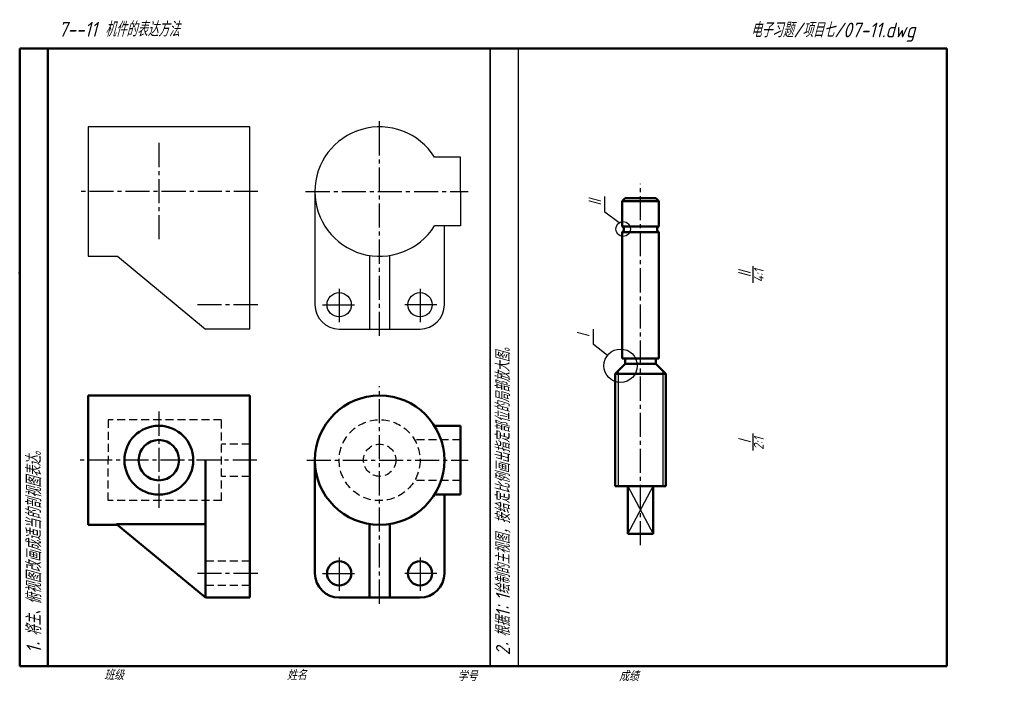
# Model space of a CAD drawing. Header units: millimetres. Extents: x 89 to 440, y 73 to 309.
import ezdxf

# ---------------------------------------------------------------- set-up
doc = ezdxf.new("R2010")
doc.units = ezdxf.units.MM
doc.header["$LTSCALE"] = 0.9
doc.linetypes.add('CENTER2', pattern=[28.575, 19.05, -3.175, 3.175, -3.175])
doc.linetypes.add('DASHED2', pattern=[9.525, 6.35, -3.175])
for name, color, linetype, lineweight in [('文字层', 227, 'Continuous', 20), ('点画线层', 3, 'CENTER2', 25), ('粗实线层', 7, 'Continuous', 50), ('虚线层', 2, 'DASHED2', 25)]:
    doc.layers.add(name, color=color, linetype=linetype, lineweight=lineweight)
doc.layers.add('细实线层', color=7, linetype='Continuous')
doc.styles.add('工程字体（斜）', font='gbeitc.shx', dxfattribs={"bigfont": 'gbcbig.shx'})
doc.styles.add('工程斜体', font='gbeitc.shx', dxfattribs={"bigfont": 'gbcbig.shx'})

msp = doc.modelspace()

# ---------------------------------------------------------------- linework, layer by layer
at = {"layer": '点画线层', "color": 7, "ltscale": 0.5}
for p, q in [((217.23, 265.24), (217.23, 272.58)), ((138.64, 264.8), (138.64, 230.23)), ((217.23, 196.08), (217.23, 265.24)), ((310.09, 121.58), (310.09, 250.2)), ((173.91, 247.5), (111.03, 247.5)), ((190.89, 247.5), (248.79, 247.5)), ((173.84, 207.18), (152.44, 207.18)), ((217.23, 100.71), (217.23, 178.18)), ((138.64, 169.13), (138.64, 134.57)), ((173.49, 151.83), (110.62, 151.83)), ((191.31, 151.83), (248.79, 151.83)), ((173.84, 111.51), (152.44, 111.51))]:
    msp.add_line(p, q, dxfattribs=at)
at = {"layer": '点画线层', "color": 7, "linetype": 'Continuous', "ltscale": 0.5}
for p, q in [((202.83, 212.85), (202.83, 200.93)), ((231.63, 212.85), (231.63, 200.93)), ((196.85, 207.18), (208.25, 207.18)), ((237.61, 207.18), (226.2, 207.18))]:
    msp.add_line(p, q, dxfattribs=at)
at = {"layer": '粗实线层', "color": 7, "ltscale": 0.5}
for p, q in [((419.11, 298.5), (89.11, 298.5)), ((89.11, 298.5), (89.11, 78.5)), ((99.11, 298.5), (99.11, 78.5)), ((419.11, 288.5), (419.11, 298.5)), ((419.11, 78.5), (419.11, 288.5)), ((89.11, 265.38), (89.11, 255.38)), ((304.59, 245.09), (303.59, 244.09)), ((303.59, 244.09), (303.59, 235.09)), ((303.59, 244.09), (316.59, 244.09)), ((310.09, 245.09), (304.59, 245.09)), ((310.09, 245.09), (315.59, 245.09)), ((315.59, 245.09), (316.59, 244.09)), ((316.59, 244.09), (316.59, 235.09)), ((303.59, 235.09), (316.59, 235.09)), ((303.59, 233.09), (303.59, 188.09)), ((303.59, 233.09), (316.59, 233.09)), ((316.59, 233.09), (316.59, 188.09)), ((301.09, 182.59), (304.59, 186.09)), ((303.59, 188.09), (310.09, 188.09)), ((304.59, 188.09), (304.59, 186.09)), ((304.59, 186.09), (315.59, 186.09)), ((316.59, 188.09), (310.09, 188.09)), ((315.59, 188.09), (315.59, 186.09)), ((319.09, 182.59), (315.59, 186.09)), ((310.09, 182.59), (301.09, 182.59)), ((301.09, 182.59), (301.09, 142.59)), ((310.09, 182.59), (319.09, 182.59)), ((319.09, 182.59), (319.09, 142.59)), ((171.04, 174.87), (113.44, 174.87)), ((113.44, 174.87), (113.44, 128.79)), ((171.04, 102.87), (171.04, 174.87)), ((246.03, 164.07), (236.75, 164.07)), ((246.03, 151.83), (246.03, 164.07)), ((155.2, 102.87), (155.2, 151.83)), ((194.19, 151.83), (194.19, 111.51)), ((246.03, 151.83), (246.03, 139.59)), ((301.09, 142.59), (310.09, 142.59)), ((305.59, 142.59), (305.59, 125.59)), ((319.09, 142.59), (310.09, 142.59)), ((314.59, 142.59), (314.59, 125.59)), ((246.03, 139.59), (236.75, 139.59)), ((240.27, 111.51), (240.27, 139.59)), ((113.44, 128.79), (123.87, 128.79)), ((155.2, 129.08), (123.52, 129.08)), ((123.52, 129.08), (155.2, 102.87)), ((213.63, 129.08), (213.63, 102.87)), ((220.83, 102.87), (220.83, 129.08)), ((305.59, 125.59), (310.09, 125.59)), ((314.59, 125.59), (310.09, 125.59)), ((171.04, 102.87), (155.2, 102.87)), ((202.83, 102.87), (231.63, 102.87)), ((89.11, 78.5), (419.11, 78.5))]:
    msp.add_line(p, q, dxfattribs=at)
for centre, radius in [((217.23, 151.83), 23.04), ((138.64, 151.83), 12.24), ((138.64, 151.83), 7.2), ((202.83, 111.51), 4.32), ((231.63, 111.51), 4.32)]:
    msp.add_circle(centre, radius, dxfattribs=at)
for centre, radius, start, end in [((303.02, 234.09), 1.15, 300, 60), ((317.17, 234.09), 1.15, 120, 240), ((202.83, 111.51), 8.64, 180, 270), ((231.63, 111.51), 8.64, 270, 0)]:
    msp.add_arc(centre, radius, start, end, dxfattribs=at)
at = {"layer": '粗实线层', "color": 7}
msp.add_point((89.11, 218.5), dxfattribs=at)
at = {"layer": '细实线层', "color": 7, "ltscale": 0.5}
for p, q in [((256.56, 78.5), (256.56, 298.5)), ((256.56, 298.5), (256.56, 78.5)), ((266.56, 298.5), (266.56, 78.5)), ((171.04, 270.54), (113.44, 270.54)), ((113.44, 270.54), (113.44, 224.46)), ((171.04, 198.54), (171.04, 270.54)), ((246.03, 259.74), (236.75, 259.74)), ((246.03, 247.5), (246.03, 259.74)), ((194.19, 247.5), (194.19, 207.18)), ((246.03, 247.5), (246.03, 235.26)), ((297.45, 240.22), (297.45, 245.72)), ((302.46, 236.33), (297.45, 240.22)), ((246.03, 235.26), (236.75, 235.26)), ((240.27, 207.18), (240.27, 235.26)), ((113.44, 224.46), (123.87, 224.46)), ((123.87, 224.46), (155.2, 198.54)), ((213.63, 224.75), (213.63, 198.54)), ((220.83, 198.54), (220.83, 224.75)), ((350.24, 214.96), (350.24, 220.96)), ((171.04, 198.54), (155.2, 198.54)), ((202.83, 198.54), (231.63, 198.54)), ((293.31, 193), (293.31, 198.5)), ((298.32, 189.11), (293.31, 193)), ((302.09, 183.59), (302.09, 142.59)), ((318.09, 183.59), (318.09, 142.59)), ((350.24, 155.28), (350.24, 161.28)), ((305.59, 142.59), (314.59, 125.59)), ((305.59, 125.59), (314.59, 142.59)), ((202.83, 117.18), (202.83, 105.26)), ((231.63, 117.18), (231.63, 105.26)), ((196.85, 111.51), (208.25, 111.51)), ((237.61, 111.51), (226.2, 111.51))]:
    msp.add_line(p, q, dxfattribs=at)
for centre, radius in [((303.92, 234.15), 2.63), ((202.83, 207.18), 4.32), ((231.63, 207.18), 4.32), ((303.01, 185.48), 5.94)]:
    msp.add_circle(centre, radius, dxfattribs=at)
for centre, radius, start, end in [((217.23, 247.5), 23.04, 32.09, 327.91), ((202.83, 207.18), 8.64, 180, 270), ((231.63, 207.18), 8.64, 270, 0)]:
    msp.add_arc(centre, radius, start, end, dxfattribs=at)
at = {"layer": '细实线层', "color": 7}
msp.add_point((89.11, 218.5), dxfattribs=at)
at = {"layer": '虚线层', "color": 7, "ltscale": 0.5}
for p, q in [((160.96, 166.23), (120.64, 166.23)), ((120.64, 166.23), (120.64, 151.83)), ((160.96, 137.43), (160.96, 166.23)), ((246.03, 159.03), (229.7, 159.03)), ((171.04, 157.59), (160.96, 157.59)), ((120.64, 137.43), (120.64, 151.83)), ((171.04, 146.07), (160.96, 146.07)), ((246.03, 144.63), (229.7, 144.63)), ((160.96, 137.43), (120.64, 137.43)), ((171.04, 115.83), (155.2, 115.83)), ((171.04, 107.19), (155.2, 107.19))]:
    msp.add_line(p, q, dxfattribs=at)
for radius in [14.4, 5.76]:
    msp.add_circle((217.23, 151.83), radius, dxfattribs=at)

# ---------------------------------------------------------------- texts
at = {"layer": '文字层', "color": 7, "style": '工程字体（斜）'}
for s, p in [('班级', (119.14, 73.53)), ('姓名', (184.22, 73.51)), ('学号', (244.99, 73.13)), ('成绩', (302.42, 73.13))]:
    msp.add_text(s, height=3.5, dxfattribs=at).set_placement(p)
at = {"layer": '细实线层', "color": 7, "ltscale": 0.5}
for s, style, p in [('   7--11 机件的表达方法  ', '工程字体（斜）', (94.39, 302.67)), ('电子习题/项目七/07-11.dwg', '工程斜体', (349.34, 302.42))]:
    msp.add_text(s, height=5.25, dxfattribs=dict(at, style=style)).set_placement(p)
at = {"layer": '细实线层', "color": 7, "ltscale": 0.5, "style": '工程斜体'}
for s, height, p in [('2．根据1：1绘制的主视图，按给定比例画出指定部位的局部放大图。', 5, (263.64, 82.36)), ('Ⅱ', 5, (296.5, 241.66)), ('Ⅱ', 5, (349.83, 216.13)), ('4:1', 3.5, (353.95, 215.16)), ('1．将主、俯视图改画成适当的剖视图表达。', 5.25, (96.8, 83.11)), ('Ⅰ', 5, (292.36, 194.26)), ('2:1', 3.5, (353.95, 155.49)), ('Ⅰ', 5, (349.83, 156.45))]:
    msp.add_text(s, height=height, rotation=90, dxfattribs=at).set_placement(p)

doc.saveas('drawing.dxf')
